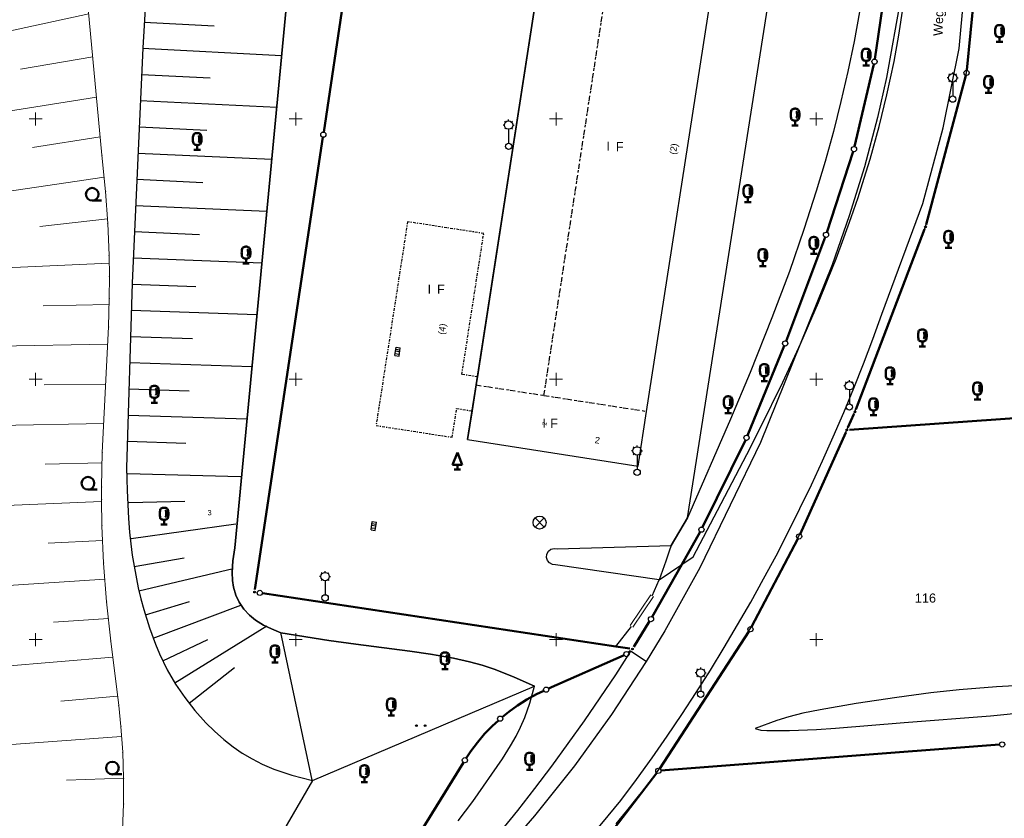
# Model space of a CAD drawing. Header units: metres. Extents: x 32377355 to 32378041, y 5707167 to 5708004.
# Tile 59 of 80: x 32377873 to 32377968, y 5707408 to 5707485. Entities that reach past the tile are written whole.
import ezdxf

# ---------------------------------------------------------------- set-up
doc = ezdxf.new("R2010")
doc.units = ezdxf.units.M
doc.header["$LTSCALE"] = 0.25
for name, pattern in [('LF1', [0]), ('LF1600.2005', [5, 2, -1, 1, 0, 0, -1]), ('LF1600.2242', [2, 1, -0.5, 0, -0.5])]:
    doc.linetypes.add(name, pattern=pattern)
doc.layers.get('0').update_dxf_attribs({"color": 1, "linetype": 'CONTINUOUS'})
for name, color, linetype, lineweight in [('Bauwerke_ Einrichtungen_ Siedlungsf.', 201, 'CONTINUOUS', 25), ('Bauwerke_ Einrichtungen_ Verkehr', 40, 'CONTINUOUS', 25), ('Besondere Vegetationsmerkmale', 91, 'CONTINUOUS', 25), ('Ebene 71', 71, 'CONTINUOUS', 0), ('Ebene 9082', 7, 'CONTINUOUS', 18), ('Flurstücke_ Grenzpunkte', 51, 'CONTINUOUS', 25), ('Gebäude', 9, 'CONTINUOUS', 25), ('Lagebezeichnungen', 9, 'CONTINUOUS', 25), ('Neues Aufmaß Süd', 122, 'CONTINUOUS', 0), ('Reliefformen', 32, 'CONTINUOUS', 25), ('TN_ Siedlung', 211, 'CONTINUOUS', 25)]:
    doc.layers.add(name, color=color, linetype=linetype, lineweight=lineweight)
doc.styles.add('F 10 - Arial_ fett_ 10 pt', font='Arial.ttf')
doc.styles.add('K 10 700 - Arial_ kursiv_ 10 pt_ Flurstücksnummer', font='Arial.ttf')
doc.styles.add('N 6 380 - Arial_ normal_ 6 pt', font='Arial.ttf')
doc.styles.add('N 7 380 - Arial_ normal_ 7 pt', font='Arial.ttf')
doc.styles.add('N 7 380 - Arial_ normal_ 7 pt_ Hausnummer', font='Arial.ttf')

# ---------------------------------------------------------------- blocks, each defined once
blk = doc.blocks.new('*X12')
at = {"color": 7, "linetype": 'LF1', "lineweight": 18}
for p, q in [((32377880.102743, 5707485.10131), (32377865.116183, 5707481.850208)), ((32377880.48884, 5707480.95326), (32377873.551978, 5707479.765837)), ((32377880.849738, 5707477.07595), (32377867.556853, 5707474.950922)), ((32377881.20476, 5707473.261775), (32377874.696357, 5707472.240617)), ((32377881.580615, 5707469.408083), (32377868.620643, 5707467.497158)), ((32377881.90265, 5707465.385858), (32377875.41028, 5707464.65136)), ((32377882.066625, 5707461.126415), (32377869.145233, 5707460.57089)), ((32377882.069568, 5707457.187777), (32377875.731808, 5707457.04818)), ((32377881.935343, 5707453.348178), (32377869.64975, 5707453.144992)), ((32377881.74179, 5707449.531597), (32377875.82442, 5707449.444692)), ((32377881.549612, 5707445.74216), (32377870.1662, 5707445.54342)), ((32377881.386325, 5707441.963682), (32377875.90621, 5707441.840882)), ((32377881.335648, 5707438.257745), (32377870.690883, 5707437.820713)), ((32377881.437753, 5707434.523962), (32377876.195555, 5707434.240682)), ((32377881.654038, 5707430.794337), (32377871.21569, 5707430.09613)), ((32377881.99213, 5707427.023277), (32377876.73334, 5707426.654632)), ((32377882.416145, 5707423.311405), (32377871.736955, 5707422.423708)), ((32377882.87969, 5707419.563605), (32377877.438145, 5707419.08282)), ((32377883.266455, 5707415.698997), (32377872.248898, 5707414.888517)), ((32377883.461105, 5707411.688362), (32377877.976745, 5707411.496505))]:
    blk.add_line(p, q, dxfattribs=at)
blk = doc.blocks.new('*X50')
at = {"color": 37, "linetype": 'Continuous', "lineweight": 25, "true_color": 0x805c3b}
for p, q in [((32377884.455323, 5707432.018602), (32377889.287523, 5707432.843403)), ((32377884.929223, 5707429.684802), (32377893.977522, 5707431.816502)), ((32377885.543823, 5707427.384003), (32377889.792323, 5707428.655302)), ((32377886.302623, 5707425.126903), (32377894.720922, 5707428.307402)), ((32377888.381623, 5707420.849403), (32377897.213422, 5707426.325403)), ((32377901.583923, 5707411.490602), (32377898.555223, 5707425.681703)), ((32377887.237622, 5707422.937203), (32377891.548822, 5707425.017102)), ((32377889.742523, 5707418.896202), (32377894.119323, 5707422.304702))]:
    blk.add_line(p, q, dxfattribs=at)
blk = doc.blocks.new('*X53')
at = {"color": 37, "linetype": 'Continuous', "lineweight": 25, "true_color": 0x805c3b}
for p, q in [((32377885.436223, 5707484.294502), (32377892.156622, 5707483.925902)), ((32377885.286022, 5707481.782502), (32377898.639323, 5707481.071202)), ((32377885.172423, 5707479.270503), (32377891.787723, 5707478.934702)), ((32377885.058423, 5707476.750203), (32377898.166623, 5707476.126802)), ((32377884.944423, 5707474.229903), (32377891.436023, 5707473.928302)), ((32377884.830722, 5707471.715103), (32377897.688522, 5707471.126502)), ((32377884.716722, 5707469.194803), (32377891.082523, 5707468.903602)), ((32377884.603423, 5707466.688403), (32377897.210523, 5707466.126303)), ((32377884.489723, 5707464.173602), (32377890.731623, 5707463.910303)), ((32377884.375822, 5707461.656102), (32377896.735723, 5707461.160903)), ((32377884.263623, 5707459.140502), (32377890.381523, 5707458.914602)), ((32377884.188522, 5707456.617503), (32377896.261723, 5707456.202603)), ((32377884.113922, 5707454.105202), (32377890.068622, 5707453.907302)), ((32377884.039023, 5707451.588603), (32377895.785023, 5707451.216303)), ((32377883.964023, 5707449.065602), (32377889.754023, 5707448.880402)), ((32377883.889323, 5707446.551203), (32377895.303622, 5707446.181103)), ((32377883.814523, 5707444.036702), (32377889.439523, 5707443.858903)), ((32377883.828722, 5707440.938803), (32377894.690823, 5707440.667003)), ((32377883.974222, 5707438.171403), (32377889.329723, 5707438.297503)), ((32377884.177322, 5707434.711303), (32377894.245122, 5707436.111702))]:
    blk.add_line(p, q, dxfattribs=at)
blk = doc.blocks.new('Gras_ Grünanlage_ -fläche_ -land')
at = {"lineweight": -2}
h = blk.add_hatch(color=0, dxfattribs=at)
h.paths.add_polyline_path([(-0.415, 0.085, -1), (-0.415, -0.085, -1)], flags=0)
h.paths.add_polyline_path([(0.415, 0.085, -1), (0.415, -0.085, -1)], flags=0)
at = {"color": 0, "lineweight": -2}
for centre in [(-0.415, 0), (0.415, 0)]:
    blk.add_circle(centre, 0.085, dxfattribs=at)
blk = doc.blocks.new('Baumbestand_ Laubholz', base_point=(0.0007, 0))
at = {"color": 0, "lineweight": -2}
blk.add_line((-0.09557, -0.40303), (0.5, -0.40303), dxfattribs=at)
blk.add_circle((-0.09557, 0), 0.40443, dxfattribs=at)
blk = doc.blocks.new('Straßensinkkasten (NW)', base_point=(0, 0.25))
at = {"color": 0, "lineweight": -2}
for p, q in [((-0.5, 0.25), (0.5, 0.25)), ((-0.5, 0.25), (-0.5, -0.25)), ((-0.25, 0.25), (-0.25, -0.25)), ((0, -0.25), (0, 0.25)), ((0.25, 0.25), (0.25, -0.25)), ((0.5, 0.25), (0.5, -0.25)), ((-0.5, -0.25), (0.5, -0.25))]:
    blk.add_line(p, q, dxfattribs=at)
blk = doc.blocks.new('Einsteigeschacht')
at = {"color": 0, "lineweight": -2}
for p, q in [((-0.353585, 0.353585), (0.353585, -0.353585)), ((0.353585, 0.353585), (-0.353585, -0.353585))]:
    blk.add_line(p, q, dxfattribs=at)
blk.add_circle((0, 0), 0.5, dxfattribs=at)
blk = doc.blocks.new('Laterne_ elektrisch', base_point=(0, -0.3945))
at = {"color": 0, "lineweight": -2}
for p, q in [((-0.0996, 0.4165), (-0.1295, 0.4465)), ((0, 0.45775), (0, 0.5)), ((0.0996, 0.4165), (0.1295, 0.4465)), ((-0.14085, 0.3169), (-0.1831, 0.3169)), ((-0.0996, 0.2173), (-0.1295, 0.1875)), ((0, 0.17605), (0, -0.28875)), ((0.0996, 0.2173), (0.1295, 0.1875)), ((0.14085, 0.3169), (0.1831, 0.3169))]:
    blk.add_line(p, q, dxfattribs=at)
for centre, radius in [((0, 0.3169), 0.14085), ((0, -0.3945), 0.10565)]:
    blk.add_circle(centre, radius, dxfattribs=at)
blk = doc.blocks.new('Laubbaum', base_point=(0, -0.5))
at = {"color": 0, "lineweight": -2}
for p, q in [((-0.25755, 0.14275), (-0.255405, 0.20252)), ((-0.255405, 0.08298), (-0.25755, 0.14275)), ((-0.255405, 0.20252), (-0.248985, 0.261985)), ((-0.248985, 0.023515), (-0.255405, 0.08298)), ((-0.248985, 0.261985), (-0.23832, 0.32084)), ((-0.23832, -0.03534), (-0.248985, 0.023515)), ((-0.23832, 0.32084), (-0.223465, 0.378775)), ((-0.223465, 0.378775), (-0.2045, 0.4355)), ((-0.2045, 0.4355), (-0.170865, 0.45636)), ((-0.170865, 0.45636), (-0.13513, 0.47336)), ((-0.13513, 0.47336), (-0.097725, 0.4863)), ((-0.097725, 0.4863), (-0.05912, 0.495015)), ((-0.05912, 0.495015), (-0.01979, 0.4994)), ((-0.01979, 0.4994), (0.01979, 0.4994)), ((0.01979, 0.4994), (0.05912, 0.495015)), ((0.05912, 0.495015), (0.097725, 0.4863)), ((0.072, 0.3585), (0.09129, 0.335215)), ((0.09129, 0.335215), (0.105485, 0.308515)), ((0.097725, 0.4863), (0.13513, 0.47336)), ((0.114, 0), (0.104515, -0.021505)), ((0.105485, 0.308515), (0.114, 0.2795)), ((0.114, 0.2795), (0.118245, 0.13975)), ((0.118245, 0.13975), (0.114, 0)), ((0.13513, 0.47336), (0.170865, 0.45636)), ((0.170865, 0.45636), (0.2045, 0.4355)), ((0.2045, 0.4355), (0.223465, 0.378775)), ((0.223465, 0.378775), (0.23832, 0.32084)), ((0.23832, 0.32084), (0.248985, 0.261985)), ((0.248985, 0.023515), (0.23832, -0.03534)), ((0.248985, 0.261985), (0.255405, 0.20252)), ((0.255405, 0.08298), (0.248985, 0.023515)), ((0.255405, 0.20252), (0.25755, 0.14275)), ((0.25755, 0.14275), (0.255405, 0.08298)), ((-0.223465, -0.093275), (-0.23832, -0.03534)), ((-0.2045, -0.15), (-0.223465, -0.093275)), ((-0.17082, -0.170725), (-0.2045, -0.15)), ((0.1905, -0.5), (-0.1905, -0.5)), ((-0.135065, -0.187615), (-0.17082, -0.170725)), ((-0.097665, -0.200465), (-0.135065, -0.187615)), ((-0.05908, -0.20912), (-0.097665, -0.200465)), ((-0.019775, -0.213475), (-0.05908, -0.20912)), ((0.019775, -0.213475), (-0.019775, -0.213475)), ((0, -0.2205), (0, -0.5)), ((0.05908, -0.20912), (0.019775, -0.213475)), ((0.097665, -0.200465), (0.05908, -0.20912)), ((0.09082, -0.04061), (0.0735, -0.0565)), ((0.104515, -0.021505), (0.09082, -0.04061)), ((0.135065, -0.187615), (0.097665, -0.200465)), ((0.17082, -0.170725), (0.135065, -0.187615)), ((0.2045, -0.15), (0.17082, -0.170725)), ((0.223465, -0.093275), (0.2045, -0.15)), ((0.23832, -0.03534), (0.223465, -0.093275))]:
    blk.add_line(p, q, dxfattribs=at)
blk = doc.blocks.new('Nadelbaum', base_point=(0, -0.5))
at = {"color": 0, "lineweight": -2}
for p, q in [((-0.2857, -0.2143), (0, 0.5)), ((0, 0.5), (0.2857, -0.2143)), ((0, -0.2143), (-0.2857, -0.2143)), ((-0.1905, -0.5), (0, -0.5)), ((0, -0.5), (0, -0.2143)), ((0.2857, -0.2143), (0, -0.2143)), ((0, -0.5), (0.1905, -0.5))]:
    blk.add_line(p, q, dxfattribs=at)
blk = doc.blocks.new('Grenzpunkt mit Abmarkung')
at = {"color": 0, "lineweight": -2}
blk.add_circle((0, 0), 0.5, dxfattribs=at)
blk = doc.blocks.new('Grenzpunkt_ Abm. nach Quellenlage n. zu spezifizieren')
at = {"lineweight": -2}
blk.add_hatch(color=0, dxfattribs=at).paths.add_polyline_path([(0, 0.165, -1), (0, -0.165, -1)], flags=0)
at = {"color": 0, "lineweight": -2}
blk.add_circle((0, 0), 0.165, dxfattribs=at)

msp = doc.modelspace()

# ---------------------------------------------------------------- linework, layer by layer
at = {"layer": 'Bauwerke_ Einrichtungen_ Siedlungsf.', "color": 7, "linetype": 'Continuous', "lineweight": 18}
for p, q in [((32377932.124364, 5707426.339877), (32377934.115364, 5707429.291877)), ((32377932.373081, 5707426.172128), (32377934.364081, 5707429.124128))]:
    msp.add_line(p, q, dxfattribs=at)
at = {"layer": 'Bauwerke_ Einrichtungen_ Verkehr', "color": 37, "linetype": 'Continuous', "lineweight": 25, "true_color": 0x805c3b}
for p, q in [((32377917.318723, 5707449.453002), (32377933.677723, 5707555.154002)), ((32377909.729615, 5707520.70277), (32377902.679828, 5707473.732232)), ((32377964.433722, 5707479.423003), (32377967.840463, 5707514.365182)), ((32377937.622722, 5707436.674003), (32377945.929722, 5707489.675002)), ((32377960.483723, 5707464.645003), (32377964.433722, 5707479.423003)), ((32377902.60557, 5707473.237777), (32377896.077872, 5707429.798225)), ((32377953.700723, 5707446.890003), (32377960.483723, 5707464.645003)), ((32377916.504723, 5707444.193002), (32377917.318723, 5707449.453002)), ((32377952.918722, 5707445.151003), (32377953.700723, 5707446.890003)), ((32377948.336723, 5707434.932002), (32377952.918722, 5707445.151003)), ((32377936.064723, 5707434.022002), (32377937.622722, 5707436.674003)), ((32377943.657722, 5707426.017002), (32377948.336723, 5707434.932002)), ((32377924.265723, 5707433.469003), (32377924.505723, 5707433.665002)), ((32377924.505723, 5707433.665002), (32377924.802723, 5707433.754002)), ((32377924.802723, 5707433.754002), (32377925.110723, 5707433.723002)), ((32377925.110723, 5707433.723002), (32377936.064723, 5707434.022002)), ((32377924.089722, 5707432.887002), (32377924.119723, 5707433.196003)), ((32377924.180723, 5707432.591002), (32377924.089722, 5707432.887002)), ((32377924.119723, 5707433.196003), (32377924.265723, 5707433.469003)), ((32377924.377723, 5707432.352002), (32377924.180723, 5707432.591002)), ((32377924.651723, 5707432.207003), (32377924.377723, 5707432.352002)), ((32377924.960723, 5707432.179003), (32377924.651723, 5707432.207003)), ((32377934.907722, 5707430.718003), (32377924.960723, 5707432.179003)), ((32377934.239723, 5707429.208003), (32377934.907722, 5707430.718003)), ((32377896.288208, 5707429.515647), (32377896.290235, 5707429.515357)), ((32377896.784933, 5707429.44277), (32377930.733723, 5707424.330002)), ((32377930.733723, 5707424.330002), (32377932.248723, 5707426.256002)), ((32377934.814723, 5707412.411002), (32377943.657722, 5707426.017002)), ((32377932.154723, 5707423.867003), (32377930.699723, 5707421.617003)), ((32377933.653723, 5707422.881002), (32377932.154723, 5707423.867003)), ((32377930.699723, 5707421.617003), (32377929.211723, 5707419.388002)), ((32377929.211723, 5707419.388002), (32377927.690722, 5707417.183002)), ((32377927.690722, 5707417.183002), (32377926.136723, 5707414.999002)), ((32377926.136723, 5707414.999002), (32377924.550723, 5707412.840002)), ((32377924.550723, 5707412.840002), (32377922.932723, 5707410.704002)), ((32377934.157722, 5707411.538003), (32377934.814723, 5707412.411002)), ((32377933.448723, 5707410.618002), (32377934.157722, 5707411.538003)), ((32377922.932723, 5707410.704002), (32377921.283723, 5707408.592002)), ((32377932.673723, 5707409.633003), (32377933.448723, 5707410.618002)), ((32377931.809723, 5707408.557002), (32377932.673723, 5707409.633003)), ((32377921.283723, 5707408.592002), (32377919.602722, 5707406.505002)), ((32377930.779723, 5707407.301002), (32377931.809723, 5707408.557002))]:
    msp.add_line(p, q, dxfattribs=at)
at = {"layer": 'Bauwerke_ Einrichtungen_ Verkehr', "color": 253, "linetype": 'Continuous', "lineweight": 25, "true_color": 0xb2b2b2}
for p, q in [((32377963.718722, 5707481.742003), (32377966.760722, 5707514.046002)), ((32377958.127723, 5707486.778002), (32377956.735723, 5707478.985003)), ((32377962.196723, 5707474.135002), (32377963.718722, 5707481.742003)), ((32377956.735723, 5707478.985003), (32377955.878723, 5707475.137002)), ((32377955.878723, 5707475.137002), (32377954.618723, 5707470.383003)), ((32377960.228723, 5707466.887002), (32377962.196723, 5707474.135002)), ((32377954.618723, 5707470.383003), (32377953.166723, 5707465.672002)), ((32377956.290723, 5707456.238002), (32377960.228723, 5707466.887002)), ((32377953.166723, 5707465.672002), (32377951.512722, 5707460.982002)), ((32377951.512722, 5707460.982002), (32377944.633723, 5707443.916002)), ((32377955.426723, 5707453.856003), (32377956.290723, 5707456.238002)), ((32377954.528723, 5707451.487002), (32377955.426723, 5707453.856003)), ((32377953.596723, 5707449.131002), (32377954.528723, 5707451.487002)), ((32377952.630723, 5707446.789002), (32377953.596723, 5707449.131002)), ((32377951.630723, 5707444.460002), (32377952.630723, 5707446.789002)), ((32377950.596723, 5707442.147002), (32377951.630723, 5707444.460002)), ((32377944.633723, 5707443.916002), (32377938.812723, 5707431.877002)), ((32377949.529723, 5707439.848002), (32377950.596723, 5707442.147002)), ((32377948.430723, 5707437.566003), (32377949.529723, 5707439.848002)), ((32377947.297722, 5707435.299003), (32377948.430723, 5707437.566003)), ((32377946.132723, 5707433.049003), (32377947.297722, 5707435.299003)), ((32377944.934723, 5707430.816003), (32377946.132723, 5707433.049003)), ((32377938.812723, 5707431.877002), (32377935.443723, 5707425.827003)), ((32377943.704723, 5707428.601002), (32377944.934723, 5707430.816003)), ((32377942.442722, 5707426.403002), (32377943.704723, 5707428.601002)), ((32377941.149723, 5707424.225003), (32377942.442722, 5707426.403002)), ((32377935.443723, 5707425.827003), (32377933.653723, 5707422.881002)), ((32377939.824723, 5707422.065003), (32377941.149723, 5707424.225003)), ((32377933.653723, 5707422.881002), (32377930.320723, 5707417.808002)), ((32377938.468722, 5707419.924003), (32377939.824723, 5707422.065003)), ((32377937.082722, 5707417.803002), (32377938.468722, 5707419.924003)), ((32377930.320723, 5707417.808002), (32377926.756723, 5707412.879002)), ((32377935.665723, 5707415.703002), (32377937.082722, 5707417.803002)), ((32377934.217723, 5707413.623003), (32377935.665723, 5707415.703002)), ((32377926.756723, 5707412.879002), (32377922.937723, 5707408.065003)), ((32377932.740722, 5707411.564002), (32377934.217723, 5707413.623003)), ((32377931.234723, 5707409.526003), (32377932.740722, 5707411.564002)), ((32377927.118723, 5707404.604002), (32377931.234723, 5707409.526003)), ((32377922.937723, 5707408.065003), (32377910.088723, 5707393.480003))]:
    msp.add_line(p, q, dxfattribs=at)
at = {"layer": 'Ebene 71', "color": 7, "linetype": 'Continuous', "lineweight": 9}
for p, q in [((32377874.999722, 5707474.372003), (32377874.999722, 5707475.622003)), ((32377899.999722, 5707474.372003), (32377899.999722, 5707475.622003)), ((32377924.999722, 5707474.372003), (32377924.999722, 5707475.622003)), ((32377949.999722, 5707474.372003), (32377949.999722, 5707475.622003)), ((32377874.374722, 5707474.997003), (32377875.624722, 5707474.997003)), ((32377899.374722, 5707474.997003), (32377900.624722, 5707474.997003)), ((32377924.374722, 5707474.997003), (32377925.624722, 5707474.997003)), ((32377949.374722, 5707474.997003), (32377950.624722, 5707474.997003)), ((32377874.999722, 5707449.372003), (32377874.999722, 5707450.622003)), ((32377899.999722, 5707449.372003), (32377899.999722, 5707450.622003)), ((32377924.999722, 5707449.372003), (32377924.999722, 5707450.622003)), ((32377949.999722, 5707449.372003), (32377949.999722, 5707450.622003)), ((32377874.374722, 5707449.997003), (32377875.624722, 5707449.997003)), ((32377899.374722, 5707449.997003), (32377900.624722, 5707449.997003)), ((32377924.374722, 5707449.997003), (32377925.624722, 5707449.997003)), ((32377949.374722, 5707449.997003), (32377950.624722, 5707449.997003)), ((32377874.999722, 5707424.372003), (32377874.999722, 5707425.622003)), ((32377899.999722, 5707424.372003), (32377899.999722, 5707425.622003)), ((32377924.999722, 5707424.372003), (32377924.999722, 5707425.622003)), ((32377949.999722, 5707424.372003), (32377949.999722, 5707425.622003)), ((32377874.374722, 5707424.997003), (32377875.624722, 5707424.997003)), ((32377899.374722, 5707424.997003), (32377900.624722, 5707424.997003)), ((32377924.374722, 5707424.997003), (32377925.624722, 5707424.997003)), ((32377949.374722, 5707424.997003), (32377950.624722, 5707424.997003))]:
    msp.add_line(p, q, dxfattribs=at)
at = {"layer": 'Flurstücke_ Grenzpunkte', "color": 7, "linetype": 'Continuous', "lineweight": 50}
for p, q in [((32377902.679828, 5707473.732232), (32377909.729615, 5707520.70277)), ((32377964.460908, 5707479.66383), (32377966.413535, 5707499.752175)), ((32377956.799963, 5707488.828572), (32377955.63148, 5707480.74343)), ((32377955.538563, 5707480.252623), (32377953.67988, 5707472.33838)), ((32377960.55714, 5707464.86756), (32377964.372303, 5707479.173445)), ((32377896.077872, 5707429.798225), (32377902.60557, 5707473.237777)), ((32377953.545165, 5707471.857335), (32377951.014277, 5707464.101668)), ((32377953.80286, 5707447.09657), (32377960.403583, 5707464.392432)), ((32377950.84866, 5707463.630025), (32377947.097783, 5707453.663978)), ((32377946.914963, 5707453.198657), (32377943.39348, 5707444.601347)), ((32377953.034203, 5707445.35103), (32377953.61124, 5707446.634972)), ((32377973.418333, 5707446.557537), (32377953.18111, 5707445.140465)), ((32377948.45297, 5707435.130135), (32377952.829473, 5707444.894868)), ((32377943.188458, 5707444.145632), (32377939.076985, 5707435.779373)), ((32377938.843843, 5707435.337285), (32377937.073723, 5707432.201003)), ((32377943.787912, 5707426.20936), (32377948.23453, 5707434.680642)), ((32377937.073723, 5707432.201003), (32377934.238618, 5707427.17871)), ((32377896.290235, 5707429.515357), (32377896.288208, 5707429.515647)), ((32377930.733723, 5707424.330002), (32377896.784933, 5707429.44277)), ((32377933.9843, 5707426.74833), (32377932.471143, 5707424.299673)), ((32377934.960063, 5707412.598552), (32377943.53538, 5707425.778452)), ((32377932.092535, 5707424.124402), (32377930.733723, 5707424.330002)), ((32377924.288307, 5707420.288232), (32377931.531135, 5707423.49577)), ((32377931.950693, 5707423.75834), (32377932.14875, 5707423.925662)), ((32377922.191723, 5707419.233002), (32377923.110723, 5707419.738002)), ((32377923.110723, 5707419.738002), (32377923.833738, 5707420.080082)), ((32377920.452723, 5707418.060003), (32377921.304722, 5707418.673003)), ((32377921.304722, 5707418.673003), (32377922.191723, 5707419.233002)), ((32377919.833465, 5707417.555), (32377920.452723, 5707418.060003)), ((32377918.135722, 5707415.927002), (32377918.864723, 5707416.685003)), ((32377918.864723, 5707416.685003), (32377919.45562, 5707417.227865)), ((32377917.452723, 5707415.126002), (32377918.135722, 5707415.927002)), ((32377916.819722, 5707414.285002), (32377917.452723, 5707415.126002)), ((32377935.072988, 5707412.40814), (32377967.606455, 5707414.905865)), ((32377916.377518, 5707413.615597), (32377916.819722, 5707414.285002)), ((32377899.441513, 5707386.329443), (32377916.10793, 5707413.194562)), ((32377926.15988, 5707401.094365), (32377934.671563, 5707412.19064))]:
    msp.add_line(p, q, dxfattribs=at)
at = {"layer": 'Gebäude', "color": 7, "linetype": 'Continuous', "lineweight": 25}
for p, q in [((32377933.677723, 5707555.154002), (32377917.437723, 5707450.221002)), ((32377933.691723, 5707446.913003), (32377940.450723, 5707490.521002)), ((32377917.437723, 5707450.221002), (32377917.318723, 5707449.453002)), ((32377917.318723, 5707449.453002), (32377916.932723, 5707446.960002)), ((32377916.932723, 5707446.960002), (32377916.504723, 5707444.193002)), ((32377932.877723, 5707441.656003), (32377933.691723, 5707446.913003)), ((32377916.504723, 5707444.193002), (32377932.877723, 5707441.656003))]:
    msp.add_line(p, q, dxfattribs=at)
at = {"layer": 'Gebäude', "color": 7, "linetype": 'LF1600.2005', "lineweight": 25}
for p, q in [((32377923.836723, 5707448.442002), (32377932.339722, 5707503.782003)), ((32377917.318723, 5707449.453002), (32377923.836723, 5707448.442002)), ((32377923.836723, 5707448.442002), (32377933.691723, 5707446.913003))]:
    msp.add_line(p, q, dxfattribs=at)
at = {"layer": 'Gebäude', "color": 7, "linetype": 'LF1600.2242', "lineweight": 25}
for p, q in [((32377910.737723, 5707465.121002), (32377907.709723, 5707445.554003)), ((32377918.050723, 5707463.989002), (32377910.737723, 5707465.121002)), ((32377915.955722, 5707450.451003), (32377918.050723, 5707463.989002)), ((32377917.437723, 5707450.221002), (32377915.955722, 5707450.451003)), ((32377915.022723, 5707444.422002), (32377915.450723, 5707447.189002)), ((32377915.450723, 5707447.189002), (32377916.932723, 5707446.960002)), ((32377907.709723, 5707445.554003), (32377915.022723, 5707444.422002))]:
    msp.add_line(p, q, dxfattribs=at)
at = {"layer": 'Neues Aufmaß Süd', "color": 7, "linetype": 'LF1', "lineweight": 18}
for p, q in [((32377879.958953, 5707486.6461), (32377881.367723, 5707471.511002)), ((32377881.367723, 5707471.511002), (32377881.719723, 5707468.034002)), ((32377881.719723, 5707468.034002), (32377881.931722, 5707464.965002)), ((32377881.931722, 5707464.965002), (32377882.053723, 5707461.906003)), ((32377882.053723, 5707461.906003), (32377882.087723, 5707459.852002)), ((32377882.087723, 5707459.852002), (32377882.082722, 5707457.762002)), ((32377882.082722, 5707457.762002), (32377882.019723, 5707455.012002)), ((32377882.019723, 5707455.012002), (32377881.408723, 5707442.964003)), ((32377881.408723, 5707442.964003), (32377881.334723, 5707439.659002)), ((32377881.334723, 5707439.659002), (32377881.332722, 5707438.432002)), ((32377881.332722, 5707438.432002), (32377881.374722, 5707435.931002)), ((32377881.374722, 5707435.931002), (32377881.535723, 5707432.337002)), ((32377881.535723, 5707432.337002), (32377881.821723, 5707428.608002)), ((32377881.821723, 5707428.608002), (32377882.225722, 5707424.851002)), ((32377882.225722, 5707424.851002), (32377882.989723, 5707418.674003)), ((32377882.989723, 5707418.674003), (32377883.198723, 5707416.631002)), ((32377883.198723, 5707416.631002), (32377883.377723, 5707414.168003)), ((32377883.377723, 5707414.168003), (32377883.461723, 5707411.670002)), ((32377883.461723, 5707411.670002), (32377883.449723, 5707409.211002)), ((32377883.449723, 5707409.211002), (32377883.344723, 5707406.704002))]:
    msp.add_line(p, q, dxfattribs=at)
at = {"layer": 'Neues Aufmaß Süd', "color": 7, "lineweight": 18}
for p in [(32377881.367723, 5707471.511002), (32377881.719723, 5707468.034002), (32377881.931722, 5707464.965002), (32377882.053723, 5707461.906003), (32377882.087723, 5707459.852002), (32377882.082722, 5707457.762002), (32377882.019723, 5707455.012002), (32377881.408723, 5707442.964003), (32377881.334723, 5707439.659002), (32377881.332722, 5707438.432002), (32377881.374722, 5707435.931002), (32377881.535723, 5707432.337002), (32377881.821723, 5707428.608002), (32377882.225722, 5707424.851002), (32377882.989723, 5707418.674003), (32377883.198723, 5707416.631002), (32377883.377723, 5707414.168003), (32377883.461723, 5707411.670002), (32377883.449723, 5707409.211002)]:
    msp.add_point(p, dxfattribs=at)
at = {"layer": 'Reliefformen', "color": 37, "linetype": 'Continuous', "lineweight": 25, "true_color": 0x805c3b}
for p, q in [((32377886.527723, 5707502.448002), (32377885.288723, 5707481.833003)), ((32377894.127723, 5707433.803002), (32377899.593722, 5707491.029002)), ((32377899.593722, 5707491.029002), (32377894.127723, 5707433.803002)), ((32377957.929722, 5707483.043003), (32377958.355723, 5707485.753003)), ((32377954.159722, 5707485.289002), (32377953.625723, 5707482.422002)), ((32377954.159722, 5707485.289002), (32377953.625723, 5707482.422002)), ((32377957.467723, 5707480.506002), (32377957.929722, 5707483.043003)), ((32377885.288723, 5707481.833003), (32377884.268723, 5707459.214003)), ((32377953.625723, 5707482.422002), (32377953.027723, 5707479.548003)), ((32377953.625723, 5707482.422002), (32377953.027723, 5707479.548003)), ((32377956.789723, 5707477.317002), (32377957.467723, 5707480.506002)), ((32377953.027723, 5707479.548003), (32377952.366723, 5707476.669002)), ((32377953.027723, 5707479.548003), (32377952.366723, 5707476.669002)), ((32377956.040723, 5707474.275003), (32377956.789723, 5707477.317002)), ((32377952.366723, 5707476.669002), (32377951.640723, 5707473.790002)), ((32377952.366723, 5707476.669002), (32377951.640723, 5707473.790002)), ((32377955.163723, 5707471.128003), (32377956.040723, 5707474.275003)), ((32377951.640723, 5707473.790002), (32377950.852722, 5707470.915002)), ((32377951.640723, 5707473.790002), (32377950.852722, 5707470.915002)), ((32377950.852722, 5707470.915002), (32377950.002723, 5707468.048003)), ((32377950.852722, 5707470.915002), (32377950.002723, 5707468.048003)), ((32377954.608723, 5707469.301002), (32377955.163723, 5707471.128003)), ((32377954.007723, 5707467.434003), (32377954.608723, 5707469.301002)), ((32377950.002723, 5707468.048003), (32377948.814723, 5707464.359002)), ((32377950.002723, 5707468.048003), (32377948.814723, 5707464.359002)), ((32377953.358723, 5707465.523002), (32377954.007723, 5707467.434003)), ((32377952.657722, 5707463.565003), (32377953.358723, 5707465.523002)), ((32377948.814723, 5707464.359002), (32377947.414723, 5707460.352002)), ((32377948.814723, 5707464.359002), (32377947.414723, 5707460.352002)), ((32377951.902723, 5707461.557002), (32377952.657722, 5707463.565003)), ((32377951.090723, 5707459.495002), (32377951.902723, 5707461.557002)), ((32377947.414723, 5707460.352002), (32377945.734723, 5707455.884003)), ((32377947.414723, 5707460.352002), (32377945.734723, 5707455.884003)), ((32377884.268723, 5707459.214003), (32377883.742723, 5707441.484002)), ((32377950.217723, 5707457.373003), (32377951.090723, 5707459.495002)), ((32377948.512722, 5707453.463003), (32377950.217723, 5707457.373003)), ((32377945.734723, 5707455.884003), (32377943.632723, 5707450.642002)), ((32377945.734723, 5707455.884003), (32377943.632723, 5707450.642002)), ((32377946.777723, 5707449.729002), (32377948.512722, 5707453.463003)), ((32377943.632723, 5707450.642002), (32377941.745723, 5707446.150003)), ((32377943.632723, 5707450.642002), (32377941.745723, 5707446.150003)), ((32377944.644723, 5707445.371002), (32377946.777723, 5707449.729002)), ((32377941.745723, 5707446.150003), (32377937.622722, 5707436.674003)), ((32377941.745723, 5707446.150003), (32377937.622722, 5707436.674003)), ((32377943.325723, 5707442.768002), (32377944.644723, 5707445.371002)), ((32377940.518723, 5707437.380002), (32377943.325723, 5707442.768002)), ((32377883.742723, 5707441.484002), (32377883.805723, 5707439.324002)), ((32377883.805723, 5707439.324002), (32377883.936723, 5707436.606003)), ((32377938.173723, 5707432.955002), (32377940.518723, 5707437.380002)), ((32377883.936723, 5707436.606003), (32377884.036722, 5707435.313002)), ((32377937.622722, 5707436.674003), (32377936.064723, 5707434.022002)), ((32377937.622722, 5707436.674003), (32377936.064723, 5707434.022002)), ((32377884.036722, 5707435.313002), (32377884.152723, 5707434.184003)), ((32377884.152723, 5707434.184003), (32377884.290723, 5707433.112002)), ((32377893.954723, 5707432.556002), (32377894.127723, 5707433.803002)), ((32377894.127723, 5707433.803002), (32377893.954723, 5707432.556002)), ((32377936.064723, 5707434.022002), (32377935.861722, 5707433.477002)), ((32377936.064723, 5707434.022002), (32377935.861722, 5707433.477002)), ((32377884.290723, 5707433.112002), (32377884.456723, 5707432.049003)), ((32377934.907722, 5707430.718003), (32377938.173723, 5707432.955002)), ((32377935.861722, 5707433.477002), (32377935.551723, 5707432.509003)), ((32377935.861722, 5707433.477002), (32377935.551723, 5707432.509003)), ((32377884.456723, 5707432.049003), (32377884.868723, 5707429.955002)), ((32377893.878723, 5707431.443002), (32377893.954723, 5707432.556002)), ((32377893.954723, 5707432.556002), (32377893.878723, 5707431.443002)), ((32377935.551723, 5707432.509003), (32377934.907722, 5707430.718003)), ((32377935.551723, 5707432.509003), (32377934.907722, 5707430.718003)), ((32377893.908723, 5707430.661002), (32377893.878723, 5707431.443002)), ((32377893.878723, 5707431.443002), (32377893.908723, 5707430.661002)), ((32377884.868723, 5707429.955002), (32377885.119723, 5707428.905002)), ((32377894.009723, 5707430.019002), (32377893.908723, 5707430.661002)), ((32377893.908723, 5707430.661002), (32377894.009723, 5707430.019002)), ((32377894.237723, 5707429.269002), (32377894.009723, 5707430.019002)), ((32377894.009723, 5707430.019002), (32377894.237723, 5707429.269002)), ((32377885.119723, 5707428.905002), (32377885.397723, 5707427.867003)), ((32377894.573723, 5707428.575002), (32377894.237723, 5707429.269002)), ((32377894.237723, 5707429.269002), (32377894.573723, 5707428.575002)), ((32377885.397723, 5707427.867003), (32377885.942722, 5707426.108002)), ((32377895.020723, 5707427.912003), (32377894.573723, 5707428.575002)), ((32377894.573723, 5707428.575002), (32377895.020723, 5707427.912003)), ((32377895.548723, 5707427.334002), (32377895.020723, 5707427.912003)), ((32377895.020723, 5707427.912003), (32377895.548723, 5707427.334002)), ((32377896.126722, 5707426.861003), (32377895.548723, 5707427.334002)), ((32377895.548723, 5707427.334002), (32377896.126722, 5707426.861003)), ((32377885.942722, 5707426.108002), (32377886.514722, 5707424.557002)), ((32377896.890723, 5707426.394002), (32377896.126722, 5707426.861003)), ((32377896.126722, 5707426.861003), (32377896.890723, 5707426.394002)), ((32377897.676723, 5707426.016002), (32377896.890723, 5707426.394002)), ((32377896.890723, 5707426.394002), (32377897.676723, 5707426.016002)), ((32377898.560723, 5707425.648002), (32377897.676723, 5707426.016002)), ((32377897.676723, 5707426.016002), (32377898.560723, 5707425.648002)), ((32377903.165723, 5707424.910002), (32377898.560723, 5707425.648002)), ((32377898.560723, 5707425.648002), (32377903.165723, 5707424.910002)), ((32377886.514722, 5707424.557002), (32377886.911722, 5707423.617003)), ((32377905.758723, 5707424.548003), (32377903.165723, 5707424.910002)), ((32377903.165723, 5707424.910002), (32377905.758723, 5707424.548003)), ((32377910.967723, 5707423.869002), (32377905.758723, 5707424.548003)), ((32377905.758723, 5707424.548003), (32377910.967723, 5707423.869002)), ((32377886.911722, 5707423.617003), (32377887.655723, 5707422.090002)), ((32377912.938723, 5707423.591002), (32377910.967723, 5707423.869002)), ((32377910.967723, 5707423.869002), (32377912.938723, 5707423.591002)), ((32377915.155723, 5707423.208003), (32377912.938723, 5707423.591002)), ((32377912.938723, 5707423.591002), (32377915.155723, 5707423.208003)), ((32377916.690722, 5707422.866003), (32377915.155723, 5707423.208003)), ((32377915.155723, 5707423.208003), (32377916.690722, 5707422.866003)), ((32377917.897723, 5707422.536002), (32377916.690722, 5707422.866003)), ((32377916.690722, 5707422.866003), (32377917.897723, 5707422.536002)), ((32377919.156723, 5707422.119002), (32377917.897723, 5707422.536002)), ((32377917.897723, 5707422.536002), (32377919.156723, 5707422.119002)), ((32377887.655723, 5707422.090002), (32377888.444722, 5707420.722002)), ((32377920.987723, 5707421.391002), (32377919.156723, 5707422.119002)), ((32377919.156723, 5707422.119002), (32377920.987723, 5707421.391002)), ((32377922.936723, 5707420.523002), (32377920.987723, 5707421.391002)), ((32377920.987723, 5707421.391002), (32377922.936723, 5707420.523002)), ((32377888.444722, 5707420.722002), (32377889.325723, 5707419.420002)), ((32377901.590723, 5707411.455002), (32377922.936723, 5707420.523002)), ((32377922.466722, 5707418.899002), (32377922.936723, 5707420.523002)), ((32377922.466722, 5707418.899002), (32377922.936723, 5707420.523002)), ((32377967.321723, 5707420.456002), (32377963.720723, 5707420.179003)), ((32377971.472723, 5707420.695002), (32377967.321723, 5707420.456002)), ((32377889.325723, 5707419.420002), (32377890.301723, 5707418.175002)), ((32377957.748723, 5707419.445002), (32377953.834723, 5707418.842002)), ((32377960.991723, 5707419.887002), (32377957.748723, 5707419.445002)), ((32377963.720723, 5707420.179003), (32377960.991723, 5707419.887002)), ((32377921.989723, 5707417.503003), (32377922.466722, 5707418.899002)), ((32377921.989723, 5707417.503003), (32377922.466722, 5707418.899002)), ((32377953.834723, 5707418.842002), (32377950.365722, 5707418.261002)), ((32377890.301723, 5707418.175002), (32377891.364723, 5707416.999002)), ((32377921.597723, 5707416.578002), (32377921.989723, 5707417.503003)), ((32377921.597723, 5707416.578002), (32377921.989723, 5707417.503003)), ((32377947.373723, 5707417.575002), (32377946.224723, 5707417.225003)), ((32377948.707722, 5707417.914002), (32377947.373723, 5707417.575002)), ((32377950.365722, 5707418.261002), (32377948.707722, 5707417.914002)), ((32377958.437723, 5707417.043003), (32377966.737723, 5707417.683002)), ((32377958.437723, 5707417.043003), (32377966.737723, 5707417.683002)), ((32377966.737723, 5707417.683002), (32377971.746723, 5707418.164002)), ((32377966.737723, 5707417.683002), (32377971.746723, 5707418.164002)), ((32377891.364723, 5707416.999002), (32377892.184723, 5707416.197003)), ((32377921.171723, 5707415.729002), (32377921.597723, 5707416.578002)), ((32377921.171723, 5707415.729002), (32377921.597723, 5707416.578002)), ((32377946.224723, 5707417.225003), (32377944.132723, 5707416.456002)), ((32377951.837723, 5707416.483002), (32377958.437723, 5707417.043003)), ((32377951.837723, 5707416.483002), (32377958.437723, 5707417.043003)), ((32377892.184723, 5707416.197003), (32377893.079723, 5707415.410002)), ((32377920.626722, 5707414.777002), (32377921.171723, 5707415.729002)), ((32377920.626722, 5707414.777002), (32377921.171723, 5707415.729002)), ((32377944.132723, 5707416.456002), (32377944.685723, 5707416.290002)), ((32377944.132723, 5707416.456002), (32377944.685723, 5707416.290002)), ((32377944.685723, 5707416.290002), (32377945.233723, 5707416.248003)), ((32377944.685723, 5707416.290002), (32377945.233723, 5707416.248003)), ((32377945.233723, 5707416.248003), (32377947.436723, 5707416.275003)), ((32377945.233723, 5707416.248003), (32377947.436723, 5707416.275003)), ((32377947.436723, 5707416.275003), (32377950.033723, 5707416.369002)), ((32377947.436723, 5707416.275003), (32377950.033723, 5707416.369002)), ((32377950.033723, 5707416.369002), (32377951.837723, 5707416.483002)), ((32377950.033723, 5707416.369002), (32377951.837723, 5707416.483002)), ((32377893.079723, 5707415.410002), (32377893.972723, 5707414.710002)), ((32377893.972723, 5707414.710002), (32377894.857723, 5707414.097002)), ((32377919.846723, 5707413.555003), (32377920.626722, 5707414.777002)), ((32377919.846723, 5707413.555003), (32377920.626722, 5707414.777002)), ((32377894.857723, 5707414.097002), (32377895.791723, 5707413.532003)), ((32377895.791723, 5707413.532003), (32377896.768723, 5707413.027002)), ((32377896.768723, 5707413.027002), (32377897.901723, 5707412.547002)), ((32377916.997722, 5707409.440003), (32377919.846723, 5707413.555003)), ((32377916.997722, 5707409.440003), (32377919.846723, 5707413.555003)), ((32377897.901723, 5707412.547002), (32377898.658723, 5707412.280002)), ((32377898.658723, 5707412.280002), (32377899.607723, 5707411.987002)), ((32377899.607723, 5707411.987002), (32377901.590723, 5707411.455002)), ((32377901.590723, 5707411.455002), (32377897.284722, 5707404.024002)), ((32377915.607723, 5707407.592002), (32377916.997722, 5707409.440003)), ((32377915.607723, 5707407.592002), (32377916.997722, 5707409.440003))]:
    msp.add_line(p, q, dxfattribs=at)
at = {"layer": 'TN_ Siedlung', "color": 253, "linetype": 'Continuous', "lineweight": 25, "true_color": 0xb2b2b2}
for p, q in [((32377909.729615, 5707520.70277), (32377902.679828, 5707473.732232)), ((32377966.413535, 5707499.752175), (32377964.460908, 5707479.66383)), ((32377955.63148, 5707480.74343), (32377956.799963, 5707488.828572)), ((32377953.67988, 5707472.33838), (32377955.538563, 5707480.252623)), ((32377964.372303, 5707479.173445), (32377960.55714, 5707464.86756)), ((32377902.60557, 5707473.237777), (32377896.077872, 5707429.798225)), ((32377951.014277, 5707464.101668), (32377953.545165, 5707471.857335)), ((32377960.403583, 5707464.392432), (32377953.80286, 5707447.09657)), ((32377947.097783, 5707453.663978), (32377950.84866, 5707463.630025)), ((32377943.39348, 5707444.601347), (32377946.914963, 5707453.198657)), ((32377953.61124, 5707446.634972), (32377953.034203, 5707445.35103)), ((32377973.418333, 5707446.557537), (32377953.18111, 5707445.140465)), ((32377952.829473, 5707444.894868), (32377948.45297, 5707435.130135)), ((32377939.076985, 5707435.779373), (32377943.188458, 5707444.145632)), ((32377937.073723, 5707432.201003), (32377938.843843, 5707435.337285)), ((32377948.23453, 5707434.680642), (32377943.787912, 5707426.20936)), ((32377934.238618, 5707427.17871), (32377937.073723, 5707432.201003)), ((32377896.288208, 5707429.515647), (32377896.290235, 5707429.515357)), ((32377896.784933, 5707429.44277), (32377930.733723, 5707424.330002)), ((32377932.471143, 5707424.299673), (32377933.9843, 5707426.74833)), ((32377943.53538, 5707425.778452), (32377934.960063, 5707412.598552)), ((32377930.733723, 5707424.330002), (32377932.092535, 5707424.124402)), ((32377924.288307, 5707420.288232), (32377931.531135, 5707423.49577)), ((32377931.950693, 5707423.75834), (32377932.14875, 5707423.925662)), ((32377922.191723, 5707419.233002), (32377923.110723, 5707419.738002)), ((32377923.110723, 5707419.738002), (32377923.833738, 5707420.080082)), ((32377920.452723, 5707418.060003), (32377921.304722, 5707418.673003)), ((32377921.304722, 5707418.673003), (32377922.191723, 5707419.233002)), ((32377919.833465, 5707417.555), (32377920.452723, 5707418.060003)), ((32377918.135722, 5707415.927002), (32377918.864723, 5707416.685003)), ((32377918.864723, 5707416.685003), (32377919.45562, 5707417.227865)), ((32377917.452723, 5707415.126002), (32377918.135722, 5707415.927002)), ((32377916.819722, 5707414.285002), (32377917.452723, 5707415.126002)), ((32377916.377518, 5707413.615597), (32377916.819722, 5707414.285002)), ((32377899.441513, 5707386.329443), (32377916.10793, 5707413.194562)), ((32377934.671563, 5707412.19064), (32377926.15988, 5707401.094365))]:
    msp.add_line(p, q, dxfattribs=at)

# ---------------------------------------------------------------- block references
at = {"layer": 'Bauwerke_ Einrichtungen_ Siedlungsf.', "color": 7, "lineweight": 25}
for name, p, xscale, yscale, zscale in [('Laterne_ elektrisch', (32377963.102722, 5707476.896002), 2.875, 2.875, 2.875), ('Laterne_ elektrisch', (32377920.443723, 5707472.359002), 2.875, 2.875, 2.875), ('Laterne_ elektrisch', (32377953.180723, 5707447.328002), 2.875, 2.875, 2.875), ('Laterne_ elektrisch', (32377932.786722, 5707441.063002), 2.875, 2.875, 2.875), ('Einsteigeschacht', (32377923.421723, 5707436.229002), 1.25, 1.25, 1.25), ('Laterne_ elektrisch', (32377902.813723, 5707428.999002), 2.875, 2.875, 2.875), ('Laterne_ elektrisch', (32377938.893723, 5707419.746002), 2.875, 2.875, 2.875)]:
    msp.add_blockref(name, p, dxfattribs=dict(at, xscale=xscale, yscale=yscale, zscale=zscale))
at = {"layer": 'Bauwerke_ Einrichtungen_ Siedlungsf.', "color": 7, "lineweight": 25, "xscale": 0.8, "yscale": 0.8, "zscale": 0.8}
for p, rotation in [((32377909.579723, 5707452.677002), 81.19699999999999), ((32377907.285723, 5707435.937002), 81.36700000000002)]:
    msp.add_blockref('Straßensinkkasten (NW)', p, dxfattribs=dict(at, rotation=rotation))
at = {"layer": 'Besondere Vegetationsmerkmale', "color": 116, "lineweight": 50, "true_color": 0x008230, "xscale": 1.625, "yscale": 1.625, "zscale": 1.625}
for name, p in [('Laubbaum', (32377967.600722, 5707482.386002)), ('Laubbaum', (32377954.792723, 5707480.109002)), ('Laubbaum', (32377966.542723, 5707477.491003)), ('Laubbaum', (32377947.960723, 5707474.358002)), ('Laubbaum', (32377890.519723, 5707472.017002)), ('Laubbaum', (32377943.425723, 5707467.002002)), ('Laubbaum', (32377962.705722, 5707462.608002)), ('Laubbaum', (32377949.765723, 5707462.036002)), ('Laubbaum', (32377895.215723, 5707461.103002)), ('Laubbaum', (32377944.864723, 5707460.864002)), ('Laubbaum', (32377960.192722, 5707453.149002)), ('Laubbaum', (32377945.001722, 5707449.813002)), ('Laubbaum', (32377957.083723, 5707449.511002)), ('Laubbaum', (32377965.483723, 5707448.056002)), ('Laubbaum', (32377886.418722, 5707447.741003)), ('Laubbaum', (32377941.530723, 5707446.736003)), ('Laubbaum', (32377955.495723, 5707446.535002)), ('Nadelbaum', (32377915.522723, 5707441.325002)), ('Laubbaum', (32377887.344723, 5707436.033002)), ('Laubbaum', (32377897.993723, 5707422.804003)), ('Laubbaum', (32377914.331723, 5707422.143002)), ('Laubbaum', (32377909.172722, 5707417.711002)), ('Laubbaum', (32377922.462723, 5707412.499002)), ('Laubbaum', (32377906.592723, 5707411.295002))]:
    msp.add_blockref(name, p, dxfattribs=at)
at = {"layer": 'Ebene 9082', "color": 116, "lineweight": 50, "true_color": 0x008230, "xscale": 1.5, "yscale": 1.5, "zscale": 1.5}
for p in [(32377880.582518, 5707467.763385), (32377880.177855, 5707440.00913), (32377882.524465, 5707412.65948)]:
    msp.add_blockref('Baumbestand_ Laubholz', p, dxfattribs=at)
at = {"layer": 'Flurstücke_ Grenzpunkte', "color": 7, "lineweight": 25, "xscale": 0.5, "yscale": 0.5, "zscale": 0.5}
for name, p in [('Grenzpunkt mit Abmarkung', (32377955.595723, 5707480.496002)), ('Grenzpunkt mit Abmarkung', (32377964.436723, 5707479.415002)), ('Grenzpunkt mit Abmarkung', (32377902.642723, 5707473.485003)), ('Grenzpunkt mit Abmarkung', (32377953.622722, 5707472.095002)), ('Grenzpunkt mit Abmarkung', (32377950.936723, 5707463.864002)), ('Grenzpunkt_ Abm. nach Quellenlage n. zu spezifizieren', (32377960.492723, 5707464.626002)), ('Grenzpunkt mit Abmarkung', (32377947.009723, 5707453.430003)), ('Grenzpunkt_ Abm. nach Quellenlage n. zu spezifizieren', (32377953.713723, 5707446.863002)), ('Grenzpunkt_ Abm. nach Quellenlage n. zu spezifizieren', (32377952.931722, 5707445.123003)), ('Grenzpunkt mit Abmarkung', (32377943.298723, 5707444.370002)), ('Grenzpunkt mit Abmarkung', (32377938.966722, 5707435.555003)), ('Grenzpunkt mit Abmarkung', (32377948.350722, 5707434.902002)), ('Grenzpunkt_ Abm. nach Quellenlage n. zu spezifizieren', (32377896.040723, 5707429.551002)), ('Grenzpunkt mit Abmarkung', (32377896.537723, 5707429.480003)), ('Grenzpunkt mit Abmarkung', (32377934.115722, 5707426.961002)), ('Grenzpunkt mit Abmarkung', (32377943.671723, 5707425.988002)), ('Grenzpunkt_ Abm. nach Quellenlage n. zu spezifizieren', (32377932.339722, 5707424.087002)), ('Grenzpunkt mit Abmarkung', (32377931.759723, 5707423.597002)), ('Grenzpunkt mit Abmarkung', (32377924.059723, 5707420.187002)), ('Grenzpunkt mit Abmarkung', (32377919.639722, 5707417.397002)), ('Grenzpunkt mit Abmarkung', (32377967.855723, 5707414.925002)), ('Grenzpunkt mit Abmarkung', (32377916.239723, 5707413.407003)), ('Grenzpunkt mit Abmarkung', (32377934.823723, 5707412.389003))]:
    msp.add_blockref(name, p, dxfattribs=at)
at = {"layer": 'Neues Aufmaß Süd', "color": 7, "lineweight": 18}
msp.add_blockref('*X12', (0, 0), dxfattribs=at)
at = {"layer": 'Reliefformen', "color": 37, "lineweight": 25, "true_color": 0x805c3b}
for name in ['*X53', '*X50']:
    msp.add_blockref(name, (0, 0), dxfattribs=at)
at = {"layer": 'TN_ Siedlung', "color": 116, "lineweight": 25, "true_color": 0x008230}
msp.add_blockref('Gras_ Grünanlage_ -fläche_ -land', (32377911.999722, 5707416.730003), dxfattribs=at)

# ---------------------------------------------------------------- texts
at = {"layer": 'Flurstücke_ Grenzpunkte', "color": 7, "lineweight": 35, "insert": (32377959.462848, 5707428.534002), "char_height": 0.875, "attachment_point": 7, "line_spacing_factor": 0.69, "style": 'K 10 700 - Arial_ kursiv_ 10 pt_ Flurstücksnummer'}
msp.add_mtext('116', dxfattribs=at)
at = {"layer": 'Gebäude', "color": 7, "lineweight": 35, "char_height": 0.875, "attachment_point": 7, "line_spacing_factor": 0.69, "style": 'N 7 380 - Arial_ normal_ 7 pt'}
for s, insert in [('I', (32377929.84191, 5707471.929503)), ('F', (32377930.74791, 5707471.891502)), ('I', (32377912.65391, 5707458.213503)), ('F', (32377913.55991, 5707458.213503)), ('I', (32377923.68291, 5707445.334502)), ('F', (32377924.43191, 5707445.323502))]:
    msp.add_mtext(s, dxfattribs=dict(at, insert=insert))
at = {"layer": 'Gebäude', "color": 7, "lineweight": 25, "attachment_point": 7, "line_spacing_factor": 0.69, "style": 'N 7 380 - Arial_ normal_ 7 pt_ Hausnummer'}
for s, insert, char_height, rotation in [('(2)', (32377936.705077, 5707471.506877), 0.625, 81.19720821), ('(4)', (32377914.468955, 5707454.214075), 0.625, 81.20288858), ('2', (32377924.08835, 5707445.53171), 0.4425, 81.19813168), ('2', (32377928.68193, 5707443.871962), 0.625, 351.19720821)]:
    msp.add_mtext(s, dxfattribs=dict(at, insert=insert, char_height=char_height, rotation=rotation))
at = {"layer": 'Lagebezeichnungen', "color": 7, "lineweight": 35, "insert": (32377962.381723, 5707482.931002), "char_height": 0.875, "attachment_point": 7, "rotation": 87.60319113, "line_spacing_factor": 0.69, "style": 'F 10 - Arial_ fett_ 10 pt'}
msp.add_mtext('Weg am Kötterberg', dxfattribs=at)
at = {"layer": 'Reliefformen', "color": 7, "lineweight": 18, "insert": (32377891.526223, 5707436.927002), "char_height": 0.5, "attachment_point": 7, "line_spacing_factor": 0.69, "style": 'N 6 380 - Arial_ normal_ 6 pt'}
msp.add_mtext('3', dxfattribs=at)

doc.saveas('drawing.dxf')
